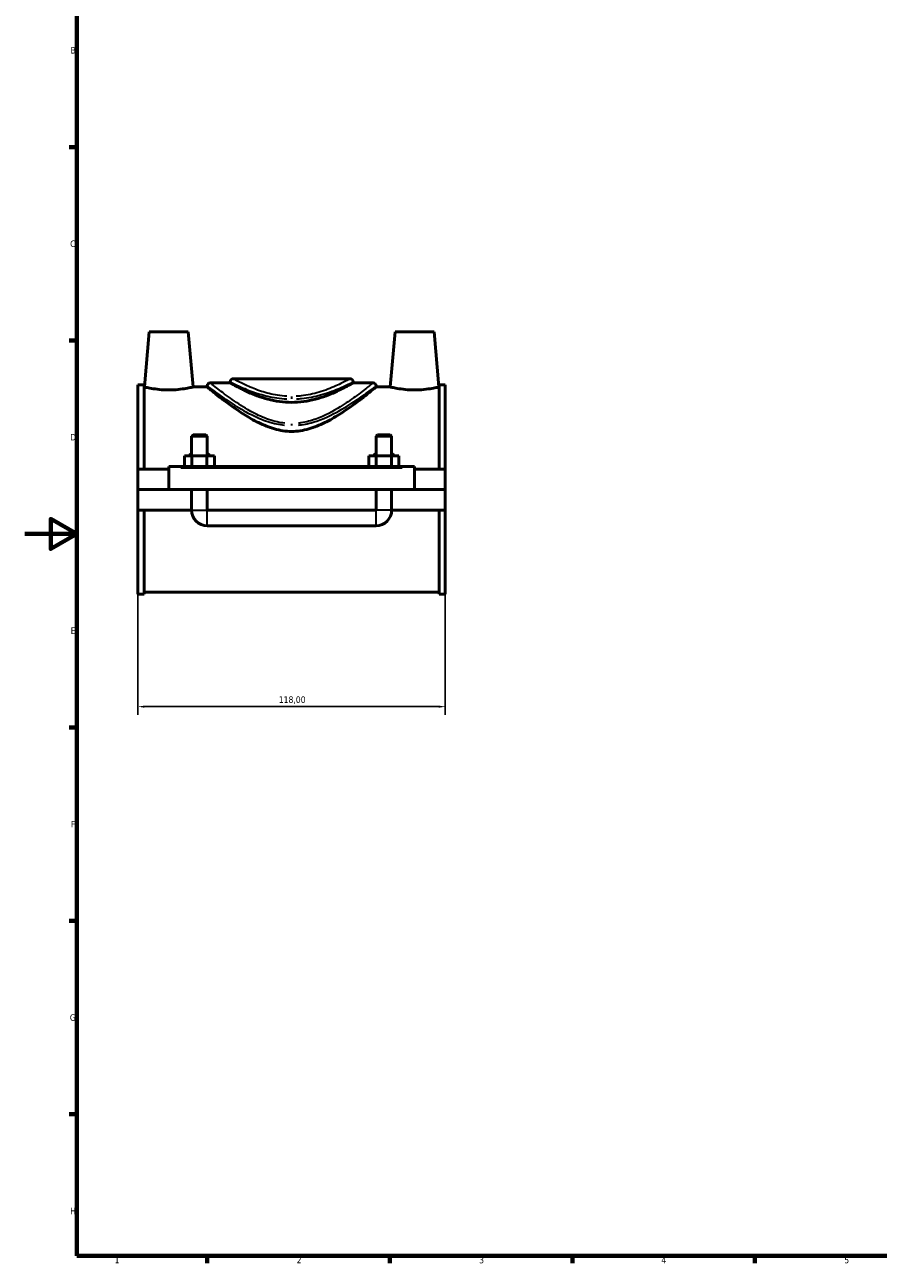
# Model space of a CAD drawing. Header units: millimetres. Extents: x 0 to 900, y -8 to 993.
# Tile 1 of 6: x 0 to 328, y 17 to 492. Entities that reach past the tile are written whole.
import ezdxf

# ---------------------------------------------------------------- set-up
doc = ezdxf.new("R2010")
doc.units = ezdxf.units.MM
for name, color, linetype, lineweight in [('Border (ISO)', 7, 'Continuous', 70), ('Dimension (ISO)', 7, 'Continuous', 25), ('Visible (ISO)', 7, 'Continuous', 50), ('Visible Narrow (ISO)', 7, 'Continuous', 35)]:
    doc.layers.add(name, color=color, linetype=linetype, lineweight=lineweight)
doc.styles.add('Note Text (ISO)', font='tahoma.ttf')
doc.dimstyles.new('Default (ISO)', dxfattribs={"dimtxt": 2.5, "dimasz": 2.5, "dimexe": 3.175, "dimexo": 0, "dimgap": 0.762, "dimtad": 1, "dimrnd": 1e-08, "dimzin": 0, "dimtxsty": 'Note Text (ISO)', "dimcen": 0.09, "dimdle": 10, "dimclrd": 256, "dimclre": 256, "dimclrt": 232, "dimazin": 0, "dimtfac": 1.40208, "dimtmove": 0, "dimatfit": 3, "dimfxl": 1, "dimtolj": 1, "dimtzin": 0, "dimlwd": -1, "dimlwe": -1, "dimarcsym": 0})

# ---------------------------------------------------------------- blocks, each defined once
blk = doc.blocks.new('Borders Default Border')
at = {"layer": 'Border (ISO)'}
for p, q in [((20, 445.5), (17.1, 445.5)), ((20, 371.25), (17.1, 371.25)), ((20, 222.75), (17.1, 222.75)), ((20, 148.5), (17.1, 148.5)), ((20, 74.25), (17.1, 74.25)), ((70.08, 20), (70.08, 17.1)), ((140.17, 20), (140.17, 17.1)), ((210.25, 20), (210.25, 17.1)), ((280.33, 20), (280.33, 17.1))]:
    blk.add_line(p, q, dxfattribs=at)
at = {"layer": 'Border (ISO)', "flags": 128}
for points in [[(20, 20), (20, 574), (821, 574), (821, 20), (20, 20)], [(0, 297), (20, 297), (10, 302.77), (10, 291.23), (20, 297)]]:
    blk.add_lwpolyline(points, dxfattribs=at)
at = {"layer": 'Border (ISO)', "color": 232, "true_color": 0xca0064, "char_height": 2.5, "attachment_point": 7, "style": 'Note Text (ISO)'}
for s, insert in [('B', (17.59, 481.37)), ('C', (17.43, 407.08)), ('D', (17.43, 332.88)), ('E', (17.64, 258.63)), ('F', (17.7, 184.38)), ('G', (17.31, 110.08)), ('H', (17.44, 35.88)), ('1', (34.48, 17.1)), ('2', (104.37, 17.1)), ('3', (174.43, 17.05)), ('4', (244.42, 17.1)), ('5', (314.64, 17.05))]:
    blk.add_mtext(s, dxfattribs=dict(at, insert=insert))
blk = doc.blocks.new('*D10')
at = {"layer": 'Defpoints', "color": 0, "transparency": 16777216}
for p in [(43.46, 273.88), (161.46, 273.88), (43.46, 230.71)]:
    blk.add_point(p, dxfattribs=at)
at = {"layer": 'Dimension (ISO)', "transparency": 16777216}
for p, q in [((43.46, 273.88), (43.46, 227.53)), ((161.46, 273.88), (161.46, 227.53)), ((158.96, 230.71), (45.96, 230.71))]:
    blk.add_line(p, q, dxfattribs=at)
for points in [[(45.96, 231.12), (45.96, 230.29), (43.46, 230.71)], [(158.96, 231.12), (158.96, 230.29), (161.46, 230.71)]]:
    blk.add_solid(points, dxfattribs=at)
at = {"layer": 'Dimension (ISO)', "color": 232, "true_color": 0xca0064, "transparency": 16777216, "insert": (97.5, 234.65), "char_height": 2.5, "attachment_point": 1, "style": 'Note Text (ISO)'}
blk.add_mtext('\\A1;118,00', dxfattribs=at)

msp = doc.modelspace()

# ---------------------------------------------------------------- linework, layer by layer
at = {"layer": 'Visible (ISO)'}
for p, q in [((47.7585, 374.5436), (45.9103, 353.4186)), ((62.7585, 374.5436), (47.7585, 374.5436)), ((62.7585, 374.5436), (64.6067, 353.4186)), ((142.1585, 374.5436), (140.3103, 353.4186)), ((142.1585, 374.5436), (157.1585, 374.5436)), ((157.1585, 374.5436), (159.0067, 353.4186)), ((124.8785, 356.5686), (80.0385, 356.5686)), ((43.4585, 354.2061), (43.4585, 321.9186)), ((43.4585, 354.2061), (45.8185, 354.2061)), ((45.8185, 321.9186), (45.8185, 354.2061)), ((45.9103, 353.4186), (45.8185, 353.4186)), ((70.0085, 353.4186), (64.6067, 353.4186)), ((70.0085, 353.8136), (70.0085, 353.4186)), ((71.1885, 354.9936), (78.8585, 354.9936)), ((78.8585, 355.3886), (78.8585, 354.9936)), ((126.0585, 355.3886), (126.0585, 354.9936)), ((126.0585, 354.9936), (133.7285, 354.9936)), ((134.9085, 353.8136), (134.9085, 353.4186)), ((140.3103, 353.4186), (134.9085, 353.4186)), ((159.0985, 353.4186), (159.0067, 353.4186)), ((159.0985, 321.9186), (159.0985, 354.2061)), ((159.0985, 354.2061), (161.4585, 354.2061)), ((161.4585, 354.2061), (161.4585, 321.9186)), ((64.6585, 335.0936), (64.0585, 334.4936)), ((70.0585, 334.4936), (64.0585, 334.4936)), ((64.0585, 334.4936), (64.0585, 326.9186)), ((64.6585, 335.0936), (69.4585, 335.0936)), ((69.4585, 335.0936), (70.0585, 334.4936)), ((70.0585, 334.4936), (70.0585, 326.9186)), ((135.4585, 335.0936), (134.8585, 334.4936)), ((140.8585, 334.4936), (134.8585, 334.4936)), ((134.8585, 326.9186), (134.8585, 334.4936)), ((135.4585, 335.0936), (140.2585, 335.0936)), ((140.2585, 335.0936), (140.8585, 334.4936)), ((140.8585, 326.9186), (140.8585, 334.4936)), ((61.285, 322.9186), (61.285, 326.9186)), ((61.285, 326.9186), (64.1718, 326.9186)), ((64.1718, 322.9186), (64.1718, 326.9186)), ((64.1718, 326.9186), (69.9453, 326.9186)), ((69.9453, 322.9186), (69.9453, 326.9186)), ((69.9453, 326.9186), (72.832, 326.9186)), ((72.832, 322.9186), (72.832, 326.9186)), ((132.085, 322.9186), (132.085, 326.9186)), ((132.085, 326.9186), (134.9718, 326.9186)), ((134.9718, 322.9186), (134.9718, 326.9186)), ((134.9718, 326.9186), (140.7453, 326.9186)), ((140.7453, 322.9186), (140.7453, 326.9186)), ((140.7453, 326.9186), (143.632, 326.9186)), ((143.632, 322.9186), (143.632, 326.9186)), ((55.2585, 321.9186), (43.4585, 321.9186)), ((43.4585, 314.0936), (43.4585, 321.9186)), ((55.2585, 322.4186), (55.2585, 322.9186)), ((149.6585, 322.9186), (55.2585, 322.9186)), ((55.2585, 314.0936), (55.2585, 322.4186)), ((149.6585, 322.9186), (149.6585, 322.4186)), ((149.6585, 322.4186), (149.6585, 314.0936)), ((161.4585, 321.9186), (149.6585, 321.9186)), ((161.4585, 321.9186), (161.4585, 314.0936)), ((43.4585, 314.0936), (55.2585, 314.0936)), ((43.4585, 306.1686), (43.4585, 313.9936)), ((64.0585, 313.9936), (43.4585, 313.9936)), ((149.6585, 314.0936), (55.2585, 314.0936)), ((64.0585, 314.0936), (64.0585, 313.9936)), ((64.0585, 306.1686), (64.0585, 313.9936)), ((70.0585, 314.0936), (70.0585, 313.9936)), ((134.8585, 313.9936), (70.0585, 313.9936)), ((70.0585, 313.9936), (70.0585, 306.1686)), ((134.8585, 313.9936), (134.8585, 314.0936)), ((134.8585, 306.1686), (134.8585, 313.9936)), ((140.8585, 313.9936), (140.8585, 314.0936)), ((161.4585, 313.9936), (140.8585, 313.9936)), ((140.8585, 313.9936), (140.8585, 306.1686)), ((149.6585, 314.0936), (161.4585, 314.0936)), ((161.4585, 313.9936), (161.4585, 306.1686)), ((64.0585, 306.1686), (43.4585, 306.1686)), ((43.4585, 306.1686), (43.4585, 273.8811)), ((45.8185, 273.8811), (45.8185, 306.1686)), ((134.8585, 306.1686), (70.0585, 306.1686)), ((161.4585, 306.1686), (140.8585, 306.1686)), ((159.0985, 273.8811), (159.0985, 306.1686)), ((161.4585, 306.1686), (161.4585, 273.8811)), ((70.0585, 300.1686), (134.8585, 300.1686)), ((43.4585, 273.8811), (45.8185, 273.8811)), ((159.0985, 274.6686), (45.8185, 274.6686)), ((159.0985, 273.8811), (161.4585, 273.8811))]:
    msp.add_line(p, q, dxfattribs=at)
for centre, radius, start, end in [((80.0385, 355.3886), 1.18, 90, 180), ((124.8785, 355.3886), 1.18, 0, 90), ((71.1885, 353.8136), 1.18, 90, 180), ((133.7285, 353.8136), 1.18, 0, 90), ((70.0585, 306.1686), 6, 180, 270), ((134.8585, 306.1686), 6, 270, 0)]:
    msp.add_arc(centre, radius, start, end, dxfattribs=at)
for points, knots in [([(55.2585, 352.2681), (54.0718, 352.2681), (52.811, 352.3305), (50.5018, 352.5519), (49.4529, 352.7073), (47.8037, 352.9952), (47.0906, 353.1468), (46.1438, 353.3599), (45.9103, 353.4186), (45.9103, 353.4186)], [2.84431678, 2.84431678, 2.84431678, 2.84431678, 3.20033177, 3.20033177, 3.55634677, 3.55634677, 3.91141097, 3.91141097, 4.26647516, 4.26647516, 4.26647516, 4.26647516]), ([(64.6067, 353.4186), (64.6067, 353.4186), (64.3733, 353.3599), (63.4265, 353.1468), (62.7134, 352.9952), (61.0641, 352.7073), (60.0153, 352.5519), (57.7061, 352.3305), (56.4453, 352.2681), (55.2585, 352.2681)], [7.11079194, 7.11079194, 7.11079194, 7.11079194, 7.46585613, 7.46585613, 7.82092033, 7.82092033, 8.17693533, 8.17693533, 8.53295033, 8.53295033, 8.53295033, 8.53295033]), ([(102.4585, 336.3458), (100.2163, 336.3458), (98.0112, 336.6931), (93.7537, 337.8972), (91.6994, 338.7473), (87.7959, 340.6802), (85.9449, 341.7622), (82.5101, 343.9361), (80.927, 345.0278), (78.1521, 347.0177), (76.8476, 347.9958), (74.5046, 349.7963), (73.4661, 350.6181), (71.7682, 351.9782), (71.1072, 352.5174), (70.2272, 353.2378), (70.0085, 353.4186), (70.0085, 353.4186)], [0, 0, 0, 0, 0.67267836, 0.67267836, 1.34535672, 1.34535672, 2.01803508, 2.01803508, 2.69071344, 2.69071344, 3.33802214, 3.33802214, 3.98533084, 3.98533084, 4.63263954, 4.63263954, 5.27994824, 5.27994824, 5.27994824, 5.27994824]), ([(126.0585, 354.9936), (126.0585, 354.9936), (125.9093, 354.907), (125.2938, 354.5569), (124.8278, 354.2937), (123.6113, 353.6305), (122.8599, 353.2304), (121.14, 352.3632), (120.1713, 351.8965), (118.1158, 350.9793), (116.9526, 350.4939), (114.4134, 349.5608), (113.0373, 349.1137), (110.147, 348.3527), (108.6298, 348.0392), (105.5498, 347.617), (103.9867, 347.5092), (100.9304, 347.5092), (99.3673, 347.617), (96.2872, 348.0392), (94.77, 348.3527), (91.8797, 349.1137), (90.5037, 349.5608), (87.9645, 350.4939), (86.8013, 350.9793), (84.7458, 351.8965), (83.7771, 352.3632), (82.0572, 353.2304), (81.3058, 353.6305), (80.0893, 354.2937), (79.6233, 354.5569), (79.0078, 354.907), (78.8585, 354.9936), (78.8585, 354.9936)], [3.65778327, 3.65778327, 3.65778327, 3.65778327, 4.11379044, 4.11379044, 4.56979761, 4.56979761, 5.02580478, 5.02580478, 5.48181196, 5.48181196, 5.9402506, 5.9402506, 6.39868925, 6.39868925, 6.8571279, 6.8571279, 7.31556654, 7.31556654, 7.77400519, 7.77400519, 8.23244384, 8.23244384, 8.69088249, 8.69088249, 9.14932113, 9.14932113, 9.6053283, 9.6053283, 10.06133547, 10.06133547, 10.51734265, 10.51734265, 10.97334982, 10.97334982, 10.97334982, 10.97334982]), ([(134.9085, 353.4186), (134.9085, 353.4186), (134.6899, 353.2378), (133.8099, 352.5174), (133.1489, 351.9782), (131.451, 350.6181), (130.4125, 349.7963), (128.0695, 347.9958), (126.7649, 347.0177), (123.99, 345.0278), (122.4069, 343.9361), (118.9722, 341.7622), (117.1212, 340.6802), (113.2177, 338.7473), (111.1634, 337.8972), (106.9059, 336.6931), (104.7008, 336.3458), (102.4585, 336.3458)], [15.83984472, 15.83984472, 15.83984472, 15.83984472, 16.48715342, 16.48715342, 17.13446212, 17.13446212, 17.78177082, 17.78177082, 18.42907952, 18.42907952, 19.10175788, 19.10175788, 19.77443624, 19.77443624, 20.4471146, 20.4471146, 21.11979296, 21.11979296, 21.11979296, 21.11979296]), ([(149.6585, 352.2681), (148.4718, 352.2681), (147.211, 352.3305), (144.9018, 352.5519), (143.8529, 352.7073), (142.2037, 352.9952), (141.4906, 353.1468), (140.5438, 353.3599), (140.3103, 353.4186), (140.3103, 353.4186)], [0, 0, 0, 0, 0.356015, 0.356015, 0.71203, 0.71203, 1.06709419, 1.06709419, 1.42215839, 1.42215839, 1.42215839, 1.42215839]), ([(159.0067, 353.4186), (159.0067, 353.4186), (158.7733, 353.3599), (157.8265, 353.1468), (157.1134, 352.9952), (155.4641, 352.7073), (154.4153, 352.5519), (152.1061, 352.3305), (150.8453, 352.2681), (149.6585, 352.2681)], [4.26647516, 4.26647516, 4.26647516, 4.26647516, 4.62153936, 4.62153936, 4.97660355, 4.97660355, 5.33261855, 5.33261855, 5.68863355, 5.68863355, 5.68863355, 5.68863355])]:
    msp.add_open_spline(points, degree=3, knots=knots, dxfattribs=at)
at = {"layer": 'Visible Narrow (ISO)'}
for p, q in [((102.4585, 349.7403), (102.4585, 348.8408)), ((102.4585, 339.3146), (102.4585, 338.6561)), ((59.9785, 322.4186), (144.9385, 322.4186)), ((64.0955, 306.1686), (70.0216, 306.1686)), ((70.0585, 300.2056), (70.0585, 306.1317)), ((134.8585, 300.2056), (134.8585, 306.1317)), ((140.8216, 306.1686), (134.8955, 306.1686))]:
    msp.add_line(p, q, dxfattribs=at)
for points, knots in [([(100.663, 349.8218), (99.4368, 349.8873), (98.2218, 350.0181), (94.8295, 350.5559), (92.736, 351.1001), (88.7712, 352.394), (86.9293, 353.1546), (83.1517, 354.8695), (81.5095, 355.7612), (80.3948, 356.3703), (80.2073, 356.4738), (80.1125, 356.5264)], [0.1824435, 0.1824435, 0.1824435, 0.1824435, 0.55737188, 0.55737188, 1.25822055, 1.25822055, 2.01941266, 2.01941266, 3.1049087, 3.1049087, 3.46642647, 3.46642647, 3.46642647, 3.46642647]), ([(124.8058, 356.5277), (124.7693, 356.5076), (124.7187, 356.4797), (124.2473, 356.2186), (123.2885, 355.6855), (120.4515, 354.2611), (118.5561, 353.3651), (115.2769, 352.1153), (114.1609, 351.7284), (110.8591, 350.7439), (108.5233, 350.2282), (105.4818, 349.9031), (104.8695, 349.854), (104.2543, 349.8213)], [11.12905395, 11.12905395, 11.12905395, 11.12905395, 11.26919406, 11.26919406, 12.14776843, 12.14776843, 13.0503291, 13.0503291, 13.47014299, 13.47014299, 14.22496155, 14.22496155, 14.41304109, 14.41304109, 14.41304109, 14.41304109]), ([(70.1209, 353.7283), (70.3715, 353.538), (71.0359, 353.0349), (73.3163, 351.3512), (75.1124, 350.0443), (79.2656, 347.2323), (81.5626, 345.7499), (85.9745, 343.2681), (87.9653, 342.2477), (92.1672, 340.4817), (94.3752, 339.7295), (97.7038, 339.0223), (98.7339, 338.8589), (99.7741, 338.7538)], [-15.42769244, -15.42769244, -15.42769244, -15.42769244, -14.55190262, -14.55190262, -13.45792759, -13.45792759, -12.45404769, -12.45404769, -11.72910413, -11.72910413, -11.02667622, -11.02667622, -10.72095291, -10.72095291, -10.72095291, -10.72095291]), ([(99.8717, 339.487), (98.8694, 339.5952), (97.8767, 339.7634), (94.6692, 340.4916), (92.5414, 341.2662), (88.4923, 343.0845), (86.5739, 344.1352), (82.3224, 346.6906), (80.109, 348.217), (76.1068, 351.1124), (74.376, 352.4581), (72.1786, 354.1918), (71.5383, 354.7098), (71.2968, 354.9058)], [10.72095291, 10.72095291, 10.72095291, 10.72095291, 11.02667622, 11.02667622, 11.72910413, 11.72910413, 12.45404769, 12.45404769, 13.45792759, 13.45792759, 14.55190262, 14.55190262, 15.42769244, 15.42769244, 15.42769244, 15.42769244]), ([(78.9364, 355.3475), (79.0362, 355.2964), (79.2336, 355.1958), (80.407, 354.6036), (82.1355, 353.7367), (86.112, 352.0694), (88.0508, 351.3299), (92.2243, 350.0718), (94.4279, 349.5427), (97.9988, 349.0199), (99.2778, 348.8927), (100.5685, 348.829)], [-3.46642647, -3.46642647, -3.46642647, -3.46642647, -3.1049087, -3.1049087, -2.01941266, -2.01941266, -1.25822055, -1.25822055, -0.55737188, -0.55737188, -0.1824435, -0.1824435, -0.1824435, -0.1824435]), ([(104.3488, 348.8285), (104.9963, 348.8603), (105.641, 348.9081), (108.8425, 349.2242), (111.3012, 349.7255), (114.7768, 350.6827), (115.9515, 351.0588), (119.4033, 352.274), (121.3985, 353.1451), (124.3848, 354.53), (125.3941, 355.0483), (125.8903, 355.3021), (125.9436, 355.3293), (125.9819, 355.3488)], [-14.41304109, -14.41304109, -14.41304109, -14.41304109, -14.22496155, -14.22496155, -13.47014299, -13.47014299, -13.0503291, -13.0503291, -12.14776843, -12.14776843, -11.26919406, -11.26919406, -11.12905395, -11.12905395, -11.12905395, -11.12905395]), ([(133.621, 354.9066), (133.3686, 354.7023), (132.6702, 354.1362), (130.4123, 352.3587), (128.7678, 351.0841), (125.1214, 348.4417), (123.2049, 347.112), (118.3357, 344.0831), (115.2401, 342.3708), (109.9677, 340.4422), (108.0373, 339.9104), (105.7146, 339.5648), (105.3808, 339.522), (105.0459, 339.4859)], [26.41015711, 26.41015711, 26.41015711, 26.41015711, 27.3314244, 27.3314244, 28.36595488, 28.36595488, 29.25147149, 29.25147149, 30.40290143, 30.40290143, 31.01478856, 31.01478856, 31.11691557, 31.11691557, 31.11691557, 31.11691557]), ([(105.1436, 338.7528), (105.4911, 338.7878), (105.8375, 338.8294), (108.2478, 339.165), (110.251, 339.6815), (115.7224, 341.5545), (118.9348, 343.2175), (123.9878, 346.1591), (125.9766, 347.4505), (129.7606, 350.0168), (131.4672, 351.2547), (133.8103, 352.9809), (134.535, 353.5307), (134.797, 353.7291)], [-31.11691557, -31.11691557, -31.11691557, -31.11691557, -31.01478856, -31.01478856, -30.40290143, -30.40290143, -29.25147149, -29.25147149, -28.36595488, -28.36595488, -27.3314244, -27.3314244, -26.41015711, -26.41015711, -26.41015711, -26.41015711]), ([(63.9885, 328.202), (63.9524, 328.1713), (63.9166, 328.1402), (63.5063, 327.7757), (63.1693, 327.3986), (62.8659, 326.993)], [-0.961068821, -0.961068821, -0.961068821, -0.961068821, -0.94694163, -0.94694163, -0.797518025, -0.797518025, -0.797518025, -0.797518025]), ([(71.2511, 326.993), (70.9477, 327.3986), (70.6108, 327.7757), (70.2005, 328.1402), (70.1647, 328.1713), (70.1286, 328.202)], [-1.798061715, -1.798061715, -1.798061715, -1.798061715, -1.64863811, -1.64863811, -1.634510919, -1.634510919, -1.634510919, -1.634510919]), ([(134.7885, 328.202), (134.7523, 328.1712), (134.7164, 328.1401), (134.3061, 327.7755), (133.9693, 327.3985), (133.6659, 326.993)], [-0.961791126, -0.961791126, -0.961791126, -0.961791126, -0.947624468, -0.947624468, -0.798240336, -0.798240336, -0.798240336, -0.798240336]), ([(142.0511, 326.993), (141.7478, 327.3985), (141.411, 327.7755), (141.0007, 328.1401), (140.9648, 328.1712), (140.9286, 328.202)], [-1.798784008, -1.798784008, -1.798784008, -1.798784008, -1.649399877, -1.649399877, -1.635233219, -1.635233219, -1.635233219, -1.635233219])]:
    msp.add_open_spline(points, degree=3, knots=knots, dxfattribs=at)
for points in [[(61.2655, 323.9351), (61.149, 323.6187), (61.0417, 323.2976), (60.9425, 322.9728)], [(73.1746, 322.9728), (73.0754, 323.2976), (72.9681, 323.6187), (72.8516, 323.9351)], [(132.0655, 323.9351), (131.949, 323.6187), (131.8417, 323.2976), (131.7425, 322.9728)], [(143.9746, 322.9728), (143.8754, 323.2976), (143.7681, 323.6187), (143.6516, 323.9351)]]:
    msp.add_open_spline(points, degree=3, dxfattribs=at)

# ---------------------------------------------------------------- block references
msp.add_blockref('Borders Default Border', (0, 0))

# ---------------------------------------------------------------- dimensions: what is measured, and where the dimension line sits
at = {"layer": 'Dimension (ISO)'}
dim = msp.add_linear_dim(base=(43.4585, 230.7064), p1=(161.4585, 273.8811), p2=(43.4585, 273.8811), dimstyle='Default (ISO)', override={"dimdec": 2, "dimtp": 0, "dimtm": 0, "dimtdec": 2, "dimtofl": 0, "dimatfit": 1}, dxfattribs=at)
dim.commit()
dim.dimension.update_dxf_attribs({"geometry": '*D10', "text_midpoint": (102.4585, 230.7064), "dimtype": 160})

doc.saveas('drawing.dxf')
